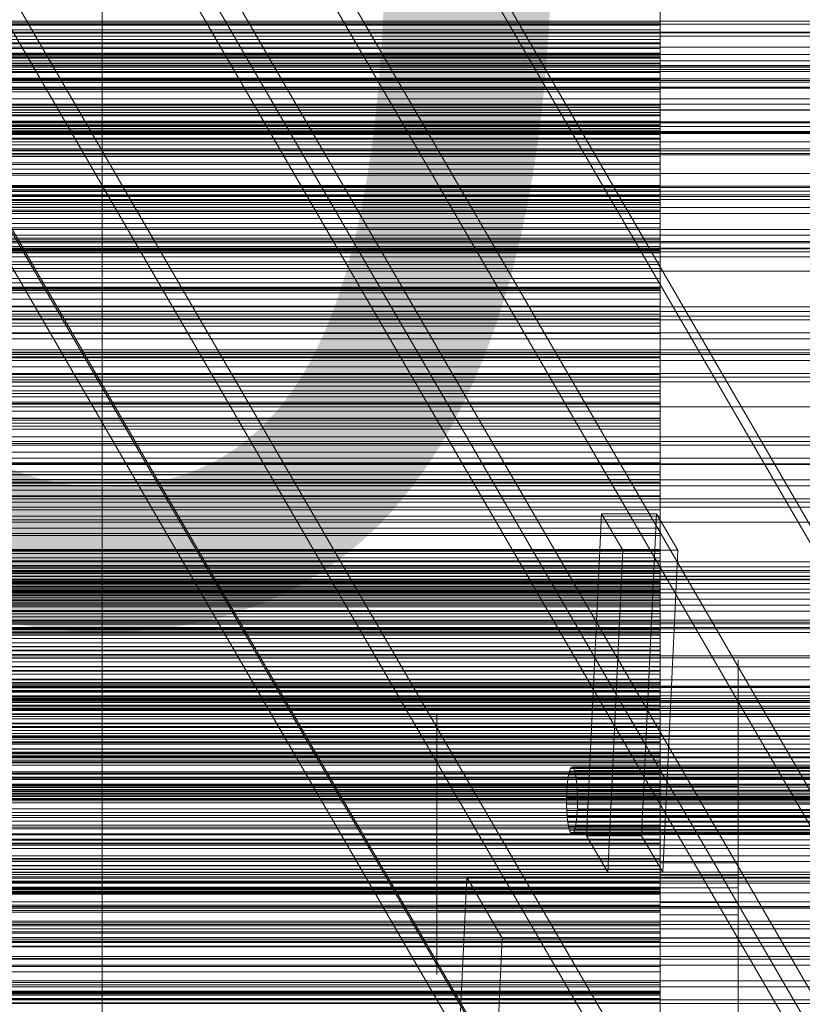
# Model space of a CAD drawing. Header units: millimetres. Extents: x -2233 to 61924, y -68080 to 6847.
# Tile 237 of 256: x 635 to 775, y -34170 to -33994. Entities that reach past the tile are written whole.
import ezdxf

# ---------------------------------------------------------------- set-up
doc = ezdxf.new("R2010")
doc.units = ezdxf.units.MM
for name, color, linetype, lineweight in [('COTAS_O', 1, 'Continuous', 0), ('COTAS_P', 1, 'Continuous', 0), ('frontal_briquetadora', 7, 'Continuous', 0), ('frontal_C03', 7, 'Continuous', 0), ('frontal_C10', 7, 'Continuous', 0), ('frontal_mezcladora', 7, 'Continuous', 0), ('frontal_secador', 7, 'Continuous', 0)]:
    doc.layers.add(name, color=color, linetype=linetype, lineweight=lineweight)
doc.dimstyles.new('R19_100', dxfattribs={"dimtxt": 250, "dimasz": 150, "dimexe": 150, "dimexo": 80, "dimgap": 100, "dimtad": 1, "dimtih": 1, "dimtoh": 1, "dimdsep": 46, "dimcen": 0.09, "dimadec": 0, "dimazin": 0, "dimtfac": 1, "dimtdec": 4, "dimtofl": 0, "dimtmove": 0, "dimatfit": 3, "dimfxl": 1, "dimtolj": 1, "dimtzin": 0, "dimarcsym": 0})

# ---------------------------------------------------------------- blocks, each defined once
blk = doc.blocks.new('DIM_R27_50')
at = {"layer": 'COTAS_P'}
for p, q in [((1705.78, -34504.95), (1551.9, -34475.9)), ((-194.22, -34704.95), (1705.78, -34504.95)), ((1705.78, -34504.95), (1561.32, -34565.4)), ((1800, -35400), (1705.78, -34504.95)), ((-194.22, -34704.95), (-49.75, -34644.49)), ((-100, -35600), (-194.22, -34704.95)), ((-194.22, -34704.95), (-40.33, -34734))]:
    blk.add_line(p, q, dxfattribs=at)
blk.add_text('1910.5 P', height=250, rotation=6.009, dxfattribs=at).set_placement((745.32, -34505.49))
blk = doc.blocks.new('DIM_R27_52')
at = {"layer": 'COTAS_O'}
for p, q in [((-1725, -33700), (-1575, -33655)), ((1725, -33700), (1575, -33655)), ((-1725, -34400), (-1725, -33700)), ((-1725, -33700), (1725, -33700)), ((-1725, -33700), (-1575, -33745)), ((1725, -33700), (1575, -33745)), ((1725, -34400), (1725, -33700))]:
    blk.add_line(p, q, dxfattribs=at)
blk.add_text('3450 O', height=250, dxfattribs=at).set_placement((0, -33600))
blk = doc.blocks.new('DIM_R27_56')
at = {"layer": 'COTAS_O'}
for p, q in [((-650, -34200), (-500, -34155)), ((650, -34200), (500, -34155)), ((-650, -34900), (-650, -34200)), ((-650, -34200), (650, -34200)), ((-650, -34200), (-500, -34245)), ((650, -34200), (500, -34245)), ((650, -34900), (650, -34200))]:
    blk.add_line(p, q, dxfattribs=at)
blk.add_text('1300 O', height=250, dxfattribs=at).set_placement((0, -34100))

msp = doc.modelspace()

# ---------------------------------------------------------------- linework, layer by layer
at = {"layer": 'frontal_briquetadora'}
for p, q in [((750, -33984.994), (750, -33998.069)), ((750, -33986.158), (750, -33998.944)), ((750, -34000.485), (750, -33988.018)), ((750, -33994.773), (750, -33990.745)), ((750, -33995.596), (750, -33991.279)), ((750, -33996.176), (750, -33991.56)), ((750, -33996.047), (750, -33991.98)), ((750, -33993.227), (750, -33997.334)), ((750, -33994.348), (550, -33994.348)), ((550, -33994.773), (750, -33994.773)), ((750, -34001.655), (750, -33994.348)), ((750, -33994.348), (750, -33996.05)), ((750, -33998.927), (750, -33994.773)), ((750, -33995.596), (550, -33995.596)), ((550, -33996.047), (750, -33996.047)), ((750, -33996.176), (550, -33996.176)), ((750, -33999.746), (750, -33995.596)), ((750, -34000.24), (750, -33996.047)), ((750, -33996.05), (750, -33997.884)), ((750, -34000.666), (750, -33996.176)), ((550, -33997.334), (750, -33997.334)), ((750, -33997.884), (550, -33997.884)), ((550, -33998.069), (750, -33998.069)), ((750, -33997.334), (750, -34001.566)), ((750, -33997.884), (750, -33999.857)), ((750, -33998.069), (750, -34011.98)), ((550, -33998.927), (750, -33998.927)), ((550, -33998.944), (750, -33998.944)), ((750, -33999.746), (550, -33999.746)), ((750, -33999.857), (550, -33999.857)), ((550, -34000.24), (750, -34000.24)), ((750, -34003.206), (750, -33998.927)), ((750, -33998.944), (750, -34012.696)), ((750, -34006.71), (750, -33999.746)), ((750, -33999.857), (750, -34001.977)), ((750, -34004.558), (750, -34000.24)), ((550, -34000.485), (750, -34000.485)), ((750, -34000.666), (550, -34000.666)), ((550, -34001.566), (750, -34001.566)), ((750, -34001.655), (550, -34001.655)), ((750, -34001.977), (550, -34001.977)), ((750, -34014.043), (750, -34000.485)), ((750, -34005.018), (750, -34000.666)), ((750, -34001.566), (750, -34005.921)), ((750, -34006.289), (750, -34001.655)), ((750, -34001.977), (750, -34004.255)), ((550, -34003.206), (750, -34003.206)), ((750, -34012.818), (750, -34003.206)), ((750, -34004.255), (550, -34004.255)), ((550, -34004.558), (750, -34004.558)), ((750, -34005.018), (550, -34005.018)), ((750, -34004.255), (750, -34006.71)), ((750, -34008.997), (750, -34004.558)), ((750, -34009.217), (750, -34005.018)), ((550, -34005.921), (750, -34005.921)), ((750, -34006.289), (550, -34006.289)), ((750, -34006.71), (550, -34006.71)), ((750, -34005.921), (750, -34010.398)), ((750, -34010.798), (750, -34006.289)), ((550, -34008.997), (750, -34008.997)), ((750, -34013.557), (750, -34008.997)), ((750, -34009.217), (550, -34009.217)), ((750, -34009.52), (550, -34009.52)), ((550, -34010.398), (750, -34010.398)), ((750, -34010.798), (550, -34010.798)), ((750, -34013.242), (750, -34009.217)), ((750, -34017.143), (750, -34009.52)), ((750, -34009.52), (750, -34010.983)), ((750, -34010.398), (750, -34014.994)), ((750, -34015.174), (750, -34010.798)), ((750, -34010.983), (550, -34010.983)), ((550, -34011.98), (750, -34011.98)), ((750, -34012.584), (550, -34012.584)), ((750, -34010.983), (750, -34012.584)), ((750, -34011.98), (750, -34026.192)), ((750, -34012.584), (750, -34014.329)), ((550, -34012.696), (750, -34012.696)), ((550, -34012.818), (750, -34012.818)), ((750, -34013.242), (550, -34013.242)), ((550, -34013.557), (750, -34013.557)), ((550, -34014.043), (750, -34014.043)), ((750, -34014.329), (550, -34014.329)), ((750, -34012.696), (750, -34026.884)), ((750, -34024.287), (750, -34012.818)), ((750, -34020.54), (750, -34013.242)), ((750, -34023.671), (750, -34013.557)), ((750, -34028.173), (750, -34014.043)), ((750, -34014.329), (750, -34016.227)), ((550, -34014.994), (750, -34014.994)), ((750, -34015.174), (550, -34015.174)), ((750, -34014.994), (750, -34019.708)), ((750, -34019.406), (750, -34015.174)), ((750, -34016.227), (550, -34016.227)), ((750, -34017.143), (550, -34017.143)), ((750, -34016.227), (750, -34018.291)), ((750, -34021.665), (750, -34017.143)), ((750, -34018.291), (550, -34018.291)), ((750, -34019.406), (550, -34019.406)), ((550, -34019.708), (750, -34019.708)), ((750, -34018.291), (750, -34020.54)), ((750, -34023.479), (750, -34019.406)), ((750, -34019.708), (750, -34024.537)), ((750, -34020.54), (550, -34020.54)), ((750, -34021.665), (550, -34021.665)), ((750, -34026.056), (750, -34021.665)), ((750, -34023.479), (550, -34023.479)), ((550, -34023.671), (750, -34023.671)), ((550, -34024.287), (750, -34024.287)), ((550, -34024.537), (750, -34024.537)), ((750, -34027.368), (750, -34023.479)), ((750, -34035.538), (750, -34023.671)), ((750, -34037.173), (750, -34024.287)), ((750, -34024.537), (750, -34035.129)), ((750, -34025.331), (550, -34025.331)), ((750, -34026.056), (550, -34026.056)), ((550, -34026.192), (750, -34026.192)), ((750, -34026.552), (550, -34026.552)), ((750, -34033.252), (750, -34025.331)), ((750, -34025.331), (750, -34026.552)), ((750, -34030.309), (750, -34026.056)), ((750, -34026.192), (750, -34040.158)), ((750, -34026.552), (750, -34027.915)), ((550, -34026.884), (750, -34026.884)), ((750, -34027.368), (550, -34027.368)), ((750, -34027.915), (550, -34027.915)), ((550, -34028.173), (750, -34028.173)), ((750, -34026.884), (750, -34040.962)), ((750, -34034.982), (750, -34027.368)), ((750, -34027.915), (750, -34029.429)), ((750, -34042.33), (750, -34028.173)), ((750, -34029.429), (550, -34029.429)), ((750, -34030.309), (550, -34030.309)), ((750, -34029.429), (750, -34031.101)), ((750, -34034.411), (750, -34030.309)), ((750, -34031.101), (550, -34031.101)), ((750, -34031.101), (750, -34032.945)), ((750, -34032.945), (550, -34032.945)), ((750, -34033.252), (550, -34033.252)), ((750, -34032.945), (750, -34034.982)), ((750, -34037.651), (750, -34033.252)), ((750, -34034.411), (550, -34034.411)), ((750, -34034.982), (550, -34034.982)), ((550, -34035.129), (750, -34035.129)), ((550, -34035.538), (750, -34035.538)), ((750, -34038.346), (750, -34034.411)), ((750, -34035.129), (750, -34047.366)), ((750, -34048.703), (750, -34035.538)), ((550, -34037.173), (750, -34037.173)), ((750, -34050.982), (750, -34037.173)), ((750, -34037.651), (550, -34037.651)), ((750, -34038.346), (550, -34038.346)), ((750, -34041.914), (750, -34037.651)), ((750, -34042.091), (750, -34038.346)), ((550, -34040.158), (750, -34040.158)), ((750, -34040.158), (750, -34053.343)), ((550, -34040.962), (750, -34040.962)), ((750, -34041.744), (550, -34041.744)), ((750, -34041.914), (550, -34041.914)), ((750, -34042.091), (550, -34042.091)), ((550, -34042.33), (750, -34042.33)), ((750, -34040.962), (750, -34054.391)), ((750, -34049.943), (750, -34041.744)), ((750, -34041.744), (750, -34042.719)), ((750, -34046.033), (750, -34041.914)), ((750, -34050.002), (750, -34042.091)), ((750, -34055.971), (750, -34042.33)), ((750, -34042.719), (550, -34042.719)), ((750, -34043.842), (550, -34043.842)), ((750, -34042.719), (750, -34043.842)), ((750, -34043.842), (750, -34045.12)), ((750, -34045.12), (550, -34045.12)), ((750, -34046.033), (550, -34046.033)), ((750, -34045.12), (750, -34046.562)), ((750, -34049.995), (750, -34046.033)), ((750, -34046.562), (550, -34046.562)), ((550, -34047.366), (750, -34047.366)), ((750, -34046.562), (750, -34048.182)), ((750, -34047.366), (750, -34060.778)), ((750, -34048.182), (550, -34048.182)), ((550, -34048.703), (750, -34048.703)), ((750, -34048.182), (750, -34050.002)), ((750, -34062.66), (750, -34048.703)), ((750, -34049.943), (550, -34049.943)), ((750, -34049.995), (550, -34049.995)), ((750, -34050.002), (550, -34050.002)), ((550, -34050.982), (750, -34050.982)), ((750, -34054.209), (750, -34049.943)), ((750, -34053.784), (750, -34049.995)), ((750, -34065.181), (750, -34050.982)), ((550, -34053.343), (750, -34053.343)), ((750, -34053.784), (550, -34053.784)), ((750, -34054.209), (550, -34054.209)), ((550, -34054.391), (750, -34054.391)), ((750, -34053.343), (750, -34065.238)), ((750, -34057.376), (750, -34053.784)), ((750, -34058.334), (750, -34054.209)), ((750, -34054.391), (750, -34066.654)), ((550, -34055.971), (750, -34055.971)), ((750, -34068.572), (750, -34055.971)), ((750, -34057.376), (550, -34057.376)), ((750, -34058.334), (550, -34058.334)), ((750, -34065.565), (750, -34057.376)), ((750, -34062.309), (750, -34058.334)), ((750, -34058.719), (550, -34058.719)), ((750, -34059.446), (550, -34059.446)), ((750, -34060.326), (550, -34060.326)), ((750, -34067.177), (750, -34058.719)), ((750, -34058.719), (750, -34059.446)), ((750, -34059.446), (750, -34060.326)), ((750, -34060.326), (750, -34061.366)), ((550, -34060.778), (750, -34060.778)), ((750, -34061.366), (550, -34061.366)), ((750, -34060.778), (750, -34074.849)), ((750, -34061.366), (750, -34062.574)), ((750, -34062.309), (550, -34062.309)), ((750, -34062.574), (550, -34062.574)), ((550, -34062.66), (750, -34062.66)), ((750, -34066.121), (750, -34062.309)), ((750, -34062.574), (750, -34063.966)), ((750, -34076.872), (750, -34062.66)), ((750, -34063.966), (550, -34063.966)), ((550, -34065.181), (750, -34065.181)), ((550, -34065.238), (750, -34065.238)), ((750, -34065.565), (550, -34065.565)), ((750, -34063.966), (750, -34065.565)), ((750, -34079.226), (750, -34065.181)), ((750, -34065.238), (750, -34075.388)), ((750, -34066.121), (550, -34066.121)), ((550, -34066.654), (750, -34066.654)), ((750, -34067.177), (550, -34067.177)), ((750, -34069.755), (750, -34066.121)), ((750, -34066.654), (750, -34077.28)), ((750, -34071.299), (750, -34067.177)), ((550, -34068.572), (750, -34068.572)), ((750, -34079.648), (750, -34068.572)), ((750, -34069.755), (550, -34069.755)), ((750, -34073.184), (750, -34069.755)), ((750, -34071.299), (550, -34071.299)), ((750, -34075.275), (750, -34071.299)), ((750, -34073.184), (550, -34073.184)), ((750, -34081.632), (750, -34073.184)), ((550, -34074.849), (750, -34074.849)), ((750, -34075.275), (550, -34075.275)), ((550, -34075.388), (750, -34075.388)), ((750, -34076.214), (550, -34076.214)), ((750, -34074.849), (750, -34089.04)), ((750, -34079.097), (750, -34075.275)), ((750, -34075.388), (750, -34083.402)), ((750, -34084.911), (750, -34076.214)), ((750, -34076.214), (750, -34076.693)), ((750, -34076.693), (550, -34076.693)), ((550, -34076.872), (750, -34076.872)), ((550, -34077.28), (750, -34077.28)), ((750, -34077.327), (550, -34077.327)), ((750, -34076.693), (750, -34077.327)), ((750, -34090.793), (750, -34076.872)), ((750, -34077.28), (750, -34085.86)), ((750, -34077.327), (750, -34078.126)), ((750, -34078.126), (550, -34078.126)), ((750, -34079.098), (550, -34079.098)), ((550, -34079.226), (750, -34079.226)), ((550, -34079.648), (750, -34079.648)), ((750, -34078.126), (750, -34079.098)), ((750, -34082.751), (750, -34079.097)), ((750, -34079.098), (750, -34080.258)), ((750, -34092.577), (750, -34079.226)), ((750, -34088.773), (750, -34079.648)), ((750, -34080.258), (550, -34080.258)), ((750, -34080.258), (750, -34081.632)), ((750, -34081.632), (550, -34081.632)), ((750, -34082.751), (550, -34082.751)), ((750, -34086.22), (750, -34082.751)), ((550, -34083.402), (750, -34083.402)), ((750, -34084.911), (550, -34084.911)), ((750, -34083.402), (750, -34088.971)), ((750, -34088.88), (750, -34084.911)), ((550, -34085.86), (750, -34085.86)), ((750, -34086.22), (550, -34086.22)), ((750, -34085.86), (750, -34092.064)), ((750, -34089.479), (750, -34086.22)), ((550, -34088.773), (750, -34088.773)), ((750, -34088.88), (550, -34088.88)), ((550, -34088.971), (750, -34088.971)), ((550, -34089.04), (750, -34089.04)), ((750, -34089.479), (550, -34089.479)), ((550, -34090.256), (750, -34090.256)), ((750, -34095.598), (750, -34088.773)), ((750, -34092.698), (750, -34088.88)), ((750, -34088.971), (750, -34090.256)), ((750, -34089.04), (750, -34102.804)), ((750, -34098.165), (750, -34089.479)), ((750, -34090.256), (750, -34091.623)), ((550, -34090.793), (750, -34090.793)), ((550, -34091.623), (750, -34091.623)), ((550, -34092.064), (750, -34092.064)), ((750, -34103.889), (750, -34090.793)), ((750, -34091.623), (750, -34093.074)), ((750, -34092.064), (750, -34093.54)), ((550, -34092.577), (750, -34092.577)), ((750, -34092.698), (550, -34092.698)), ((550, -34093.074), (750, -34093.074)), ((550, -34093.54), (750, -34093.54)), ((750, -34104.721), (750, -34092.577)), ((750, -34096.357), (750, -34092.698)), ((750, -34093.074), (750, -34094.607)), ((750, -34093.54), (750, -34095.098)), ((750, -34094.189), (550, -34094.189)), ((750, -34094.417), (550, -34094.417)), ((550, -34094.607), (750, -34094.607)), ((750, -34094.804), (550, -34094.804)), ((550, -34095.098), (750, -34095.098)), ((750, -34095.36), (550, -34095.36)), ((550, -34095.598), (750, -34095.598)), ((750, -34103.103), (750, -34094.189)), ((750, -34094.189), (750, -34094.417)), ((750, -34094.417), (750, -34094.804)), ((750, -34094.607), (750, -34096.221)), ((750, -34094.804), (750, -34095.36)), ((750, -34095.098), (750, -34096.737)), ((750, -34095.36), (750, -34096.093)), ((750, -34097.262), (750, -34095.598)), ((750, -34096.093), (550, -34096.093)), ((550, -34096.221), (750, -34096.221)), ((750, -34096.357), (550, -34096.357)), ((550, -34096.737), (750, -34096.737)), ((750, -34097.02), (550, -34097.02)), ((550, -34097.262), (750, -34097.262)), ((750, -34096.093), (750, -34097.02)), ((750, -34096.221), (750, -34097.916)), ((750, -34099.843), (750, -34096.357)), ((750, -34096.737), (750, -34098.457)), ((750, -34097.02), (750, -34098.165)), ((750, -34099.007), (750, -34097.262)), ((550, -34097.916), (750, -34097.916)), ((750, -34098.165), (550, -34098.165)), ((550, -34098.457), (750, -34098.457)), ((550, -34099.007), (750, -34099.007)), ((750, -34097.916), (750, -34099.69)), ((750, -34098.457), (750, -34100.257)), ((750, -34100.831), (750, -34099.007)), ((550, -34099.69), (750, -34099.69)), ((750, -34099.843), (550, -34099.843)), ((550, -34100.257), (750, -34100.257)), ((550, -34100.831), (750, -34100.831)), ((750, -34099.69), (750, -34101.544)), ((750, -34103.14), (750, -34099.843)), ((750, -34100.257), (750, -34102.135)), ((750, -34102.733), (750, -34100.831)), ((550, -34101.544), (750, -34101.544)), ((550, -34102.135), (750, -34102.135)), ((750, -34101.544), (750, -34103.477)), ((750, -34102.135), (750, -34104.091)), ((550, -34102.733), (750, -34102.733)), ((550, -34102.804), (750, -34102.804)), ((750, -34103.103), (550, -34103.103)), ((750, -34103.14), (550, -34103.14)), ((550, -34103.477), (750, -34103.477)), ((550, -34103.889), (750, -34103.889)), ((550, -34104.091), (750, -34104.091)), ((750, -34104.714), (750, -34102.733)), ((750, -34102.804), (750, -34115.613)), ((750, -34106.909), (750, -34103.103)), ((750, -34106.22), (750, -34103.14)), ((750, -34103.477), (750, -34105.486)), ((750, -34115.656), (750, -34103.889)), ((750, -34104.091), (750, -34106.125)), ((550, -34104.714), (750, -34104.714)), ((550, -34104.721), (750, -34104.721)), ((550, -34105.486), (750, -34105.486)), ((550, -34106.125), (750, -34106.125)), ((750, -34106.22), (550, -34106.22)), ((750, -34106.771), (750, -34104.714)), ((750, -34115.191), (750, -34104.721)), ((750, -34105.486), (750, -34107.573)), ((750, -34106.125), (750, -34108.235)), ((750, -34115.124), (750, -34106.22)), ((550, -34106.771), (750, -34106.771)), ((750, -34106.909), (550, -34106.909)), ((550, -34107.573), (750, -34107.573)), ((750, -34108.904), (750, -34106.771)), ((750, -34110.56), (750, -34106.909)), ((750, -34107.573), (750, -34109.735)), ((550, -34108.235), (750, -34108.235)), ((550, -34108.904), (750, -34108.904)), ((550, -34109.735), (750, -34109.735)), ((750, -34108.235), (750, -34110.42)), ((750, -34112.322), (750, -34108.512)), ((750, -34108.512), (750, -34108.992)), ((750, -34112.8), (750, -34108.552)), ((750, -34111.113), (750, -34108.904)), ((750, -34108.992), (750, -34113.668)), ((750, -34109.735), (750, -34111.971)), ((764, -34112.322), (764, -34108.512)), ((764, -34108.512), (764, -34108.992)), ((764, -34112.8), (764, -34108.552)), ((764, -34108.992), (764, -34113.668)), ((550, -34110.42), (750, -34110.42)), ((750, -34110.56), (550, -34110.56)), ((550, -34111.113), (750, -34111.113)), ((750, -34110.42), (750, -34112.679)), ((750, -34114.047), (750, -34110.56)), ((750, -34113.395), (750, -34111.113)), ((550, -34111.971), (750, -34111.971)), ((750, -34112.576), (550, -34112.576)), ((750, -34112.599), (550, -34112.599)), ((550, -34112.679), (750, -34112.679)), ((750, -34112.716), (550, -34112.716)), ((750, -34113.027), (550, -34113.027)), ((750, -34111.971), (750, -34114.281)), ((750, -34119.668), (750, -34112.322)), ((750, -34112.599), (750, -34112.576)), ((750, -34112.576), (750, -34112.716)), ((750, -34121.71), (750, -34112.599)), ((750, -34112.679), (750, -34115.012)), ((750, -34112.716), (750, -34113.027)), ((750, -34120.455), (750, -34112.8)), ((750, -34113.027), (750, -34113.519)), ((764, -34119.668), (764, -34112.322)), ((764, -34120.455), (764, -34112.8)), ((550, -34113.395), (750, -34113.395)), ((750, -34113.519), (550, -34113.519)), ((750, -34114.047), (550, -34114.047)), ((750, -34114.21), (550, -34114.21)), ((550, -34114.281), (750, -34114.281)), ((550, -34115.012), (750, -34115.012)), ((750, -34115.75), (750, -34113.395)), ((750, -34113.519), (750, -34114.21)), ((750, -34113.668), (750, -34121.613)), ((750, -34117.358), (750, -34114.047)), ((750, -34114.21), (750, -34115.124)), ((750, -34114.281), (750, -34116.664)), ((750, -34115.012), (750, -34117.417)), ((764, -34113.668), (764, -34121.613)), ((750, -34115.124), (550, -34115.124)), ((550, -34115.191), (750, -34115.191)), ((550, -34115.613), (750, -34115.613)), ((550, -34115.656), (750, -34115.656)), ((550, -34115.75), (750, -34115.75)), ((550, -34116.664), (750, -34116.664)), ((750, -34123.584), (750, -34115.191)), ((750, -34115.613), (750, -34126.974)), ((750, -34125.641), (750, -34115.656)), ((750, -34118.177), (750, -34115.75)), ((750, -34116.664), (750, -34119.118)), ((750, -34117.358), (550, -34117.358)), ((550, -34117.417), (750, -34117.417)), ((550, -34118.177), (750, -34118.177)), ((710, -34120.618), (710, -34118.301)), ((710, -34120.437), (710, -34118.359)), ((710, -34118.359), (710, -34118.621)), ((750, -34120.474), (750, -34117.358)), ((750, -34117.417), (750, -34119.893)), ((750, -34120.227), (750, -34117.813)), ((750, -34120.031), (750, -34117.866)), ((750, -34117.866), (750, -34118.139)), ((750, -34118.139), (750, -34120.796)), ((750, -34120.675), (750, -34118.177)), ((750, -34120.618), (750, -34118.301)), ((750, -34120.437), (750, -34118.359)), ((750, -34118.359), (750, -34118.621)), ((550, -34119.118), (750, -34119.118)), ((550, -34119.893), (750, -34119.893)), ((710, -34118.621), (710, -34121.171)), ((750, -34118.621), (750, -34121.171)), ((750, -34119.118), (750, -34126.503)), ((750, -34129.095), (750, -34119.668)), ((750, -34119.893), (750, -34122.44)), ((750, -34124.205), (750, -34120.031)), ((750, -34124.576), (750, -34120.227)), ((764, -34129.095), (764, -34119.668)), ((750, -34120.474), (550, -34120.474)), ((550, -34120.675), (750, -34120.675)), ((750, -34121.71), (550, -34121.71)), ((710, -34124.444), (710, -34120.437)), ((710, -34124.793), (710, -34120.618)), ((710, -34121.171), (710, -34125.505)), ((750, -34124.444), (750, -34120.437)), ((750, -34130), (750, -34120.455)), ((750, -34123.368), (750, -34120.474)), ((750, -34124.793), (750, -34120.618)), ((750, -34123.243), (750, -34120.675)), ((750, -34120.796), (750, -34125.31)), ((750, -34121.171), (750, -34125.505)), ((750, -34121.613), (750, -34131.254)), ((750, -34125.343), (750, -34121.71)), ((764, -34130), (764, -34120.455)), ((764, -34121.613), (764, -34131.254)), ((550, -34122.44), (750, -34122.44)), ((550, -34123.243), (750, -34123.243)), ((750, -34123.368), (550, -34123.368)), ((550, -34123.584), (750, -34123.584)), ((750, -34122.44), (750, -34125.055)), ((750, -34125.879), (750, -34123.243)), ((750, -34132.468), (750, -34123.368)), ((750, -34129.579), (750, -34123.584)), ((550, -34125.055), (750, -34125.055)), ((750, -34125.343), (550, -34125.343)), ((550, -34125.641), (750, -34125.641)), ((710, -34129.586), (710, -34124.444)), ((710, -34130), (710, -34124.793)), ((710, -34125.505), (710, -34130.763)), ((750, -34129.561), (750, -34124.205)), ((750, -34128.168), (750, -34124.357)), ((750, -34124.357), (750, -34124.838)), ((750, -34129.586), (750, -34124.444)), ((750, -34130), (750, -34124.576)), ((750, -34130), (750, -34124.793)), ((750, -34124.838), (750, -34129.514)), ((750, -34125.055), (750, -34133.026)), ((750, -34125.31), (750, -34130.788)), ((750, -34128.818), (750, -34125.343)), ((750, -34125.505), (750, -34130.763)), ((750, -34133.462), (750, -34125.641)), ((764, -34128.168), (764, -34124.357)), ((764, -34124.357), (764, -34124.838)), ((764, -34124.838), (764, -34129.514)), ((550, -34125.879), (750, -34125.879)), ((550, -34126.503), (750, -34126.503)), ((550, -34126.974), (750, -34126.974)), ((750, -34128.583), (750, -34125.879)), ((750, -34126.503), (750, -34131.376)), ((750, -34126.974), (750, -34136.452)), ((550, -34128.583), (750, -34128.583)), ((750, -34128.818), (550, -34128.818)), ((750, -34132.226), (750, -34127.978)), ((750, -34135.514), (750, -34128.168)), ((750, -34131.352), (750, -34128.583)), ((750, -34132.125), (750, -34128.818)), ((764, -34129.095), (750, -34129.095)), ((750, -34138.736), (750, -34129.095)), ((764, -34132.226), (764, -34127.978)), ((764, -34135.514), (764, -34128.168)), ((764, -34138.736), (764, -34129.095)), ((520, -34129.561), (750, -34129.561)), ((520, -34130), (750, -34130)), ((520, -34130.788), (750, -34130.788)), ((550, -34129.579), (750, -34129.579)), ((750, -34129.586), (710, -34129.586)), ((710, -34134.844), (710, -34129.586)), ((750, -34130), (710, -34130)), ((710, -34130), (710, -34135.207)), ((750, -34130.763), (710, -34130.763)), ((710, -34130.763), (710, -34135.905)), ((750, -34129.514), (750, -34137.459)), ((750, -34135.039), (750, -34129.561)), ((750, -34132.944), (750, -34129.579)), ((750, -34134.844), (750, -34129.586)), ((750, -34130), (750, -34135.424)), ((764, -34130), (750, -34130)), ((750, -34130), (750, -34135.207)), ((750, -34130), (750, -34139.545)), ((750, -34130.763), (750, -34135.905)), ((750, -34130.788), (750, -34136.144)), ((764, -34129.514), (764, -34137.459)), ((764, -34130), (764, -34139.545)), ((750, -34131.018), (550, -34131.018)), ((750, -34131.084), (550, -34131.084)), ((750, -34131.126), (550, -34131.126)), ((750, -34131.335), (550, -34131.335)), ((550, -34131.352), (750, -34131.352)), ((550, -34131.376), (750, -34131.376)), ((750, -34131.4), (550, -34131.4)), ((750, -34131.787), (550, -34131.787)), ((750, -34132.125), (550, -34132.125)), ((750, -34132.468), (550, -34132.468)), ((750, -34131.126), (750, -34131.018)), ((750, -34131.018), (750, -34131.084)), ((750, -34131.084), (750, -34131.335)), ((750, -34131.4), (750, -34131.126)), ((764, -34131.254), (750, -34131.254)), ((750, -34131.254), (750, -34140.681)), ((750, -34131.335), (750, -34131.787)), ((750, -34139.891), (750, -34131.352)), ((750, -34131.376), (750, -34133.551)), ((750, -34140.685), (750, -34131.4)), ((750, -34135.282), (750, -34131.472)), ((750, -34131.472), (750, -34131.953)), ((750, -34131.787), (750, -34132.468)), ((750, -34131.953), (750, -34136.628)), ((750, -34135.252), (750, -34132.125)), ((750, -34139.881), (750, -34132.226)), ((764, -34131.254), (764, -34140.681)), ((764, -34135.282), (764, -34131.472)), ((764, -34131.472), (764, -34131.953)), ((764, -34131.953), (764, -34136.628)), ((764, -34139.881), (764, -34132.226)), ((550, -34132.944), (750, -34132.944)), ((550, -34133.026), (750, -34133.026)), ((550, -34133.462), (750, -34133.462)), ((550, -34133.551), (750, -34133.551)), ((710, -34136.282), (710, -34134.204)), ((710, -34134.204), (710, -34134.466)), ((710, -34134.466), (710, -34137.017)), ((750, -34133.551), (750, -34132.944)), ((750, -34133.026), (750, -34138.548)), ((750, -34138.817), (750, -34133.462)), ((750, -34135.877), (750, -34133.712)), ((750, -34133.712), (750, -34133.985)), ((750, -34133.985), (750, -34136.641)), ((750, -34136.282), (750, -34134.204)), ((750, -34134.204), (750, -34134.466)), ((750, -34134.466), (750, -34137.017)), ((750, -34135.252), (550, -34135.252)), ((710, -34139.178), (710, -34134.844)), ((710, -34135.207), (710, -34139.382)), ((710, -34135.905), (710, -34139.912)), ((750, -34139.178), (750, -34134.844)), ((750, -34139.553), (750, -34135.039)), ((750, -34135.207), (750, -34139.382)), ((750, -34138.18), (750, -34135.252)), ((750, -34142.628), (750, -34135.282)), ((750, -34135.424), (750, -34139.773)), ((750, -34144.941), (750, -34135.514)), ((750, -34140.051), (750, -34135.877)), ((750, -34135.905), (750, -34139.912)), ((750, -34136.144), (750, -34140.318)), ((764, -34142.628), (764, -34135.282)), ((764, -34144.941), (764, -34135.514)), ((550, -34136.452), (750, -34136.452)), ((710, -34140.289), (710, -34136.282)), ((710, -34137.017), (710, -34141.35)), ((710, -34140.044), (710, -34137.727)), ((750, -34140.289), (750, -34136.282)), ((750, -34136.452), (750, -34143.68)), ((750, -34136.628), (750, -34144.574)), ((750, -34136.641), (750, -34141.156)), ((750, -34137.017), (750, -34141.35)), ((750, -34139.653), (750, -34137.24)), ((750, -34137.459), (750, -34147.1)), ((750, -34140.044), (750, -34137.727)), ((764, -34136.628), (764, -34144.574)), ((764, -34137.459), (764, -34147.1)), ((750, -34138.18), (550, -34138.18)), ((550, -34138.548), (750, -34138.548)), ((550, -34138.817), (750, -34138.817)), ((710, -34141.729), (710, -34139.178)), ((710, -34139.382), (710, -34141.699)), ((750, -34140.882), (750, -34138.18)), ((750, -34138.548), (750, -34141.41)), ((750, -34146.681), (750, -34138.736)), ((750, -34141.501), (750, -34138.817)), ((750, -34141.729), (750, -34139.178)), ((750, -34139.382), (750, -34141.699)), ((750, -34139.545), (750, -34147.2)), ((750, -34142.21), (750, -34139.553)), ((750, -34144.003), (750, -34139.653)), ((764, -34146.681), (764, -34138.736)), ((764, -34139.545), (764, -34147.2)), ((550, -34139.891), (750, -34139.891)), ((750, -34140.685), (550, -34140.685)), ((750, -34140.882), (550, -34140.882)), ((550, -34141.41), (750, -34141.41)), ((550, -34141.501), (750, -34141.501)), ((710, -34139.912), (710, -34141.991)), ((710, -34144.22), (710, -34140.044)), ((710, -34145.431), (710, -34140.289)), ((710, -34143.397), (710, -34141.319)), ((710, -34141.319), (710, -34141.581)), ((710, -34141.35), (710, -34146.609)), ((750, -34139.773), (750, -34142.187)), ((750, -34149.426), (750, -34139.881)), ((750, -34146.05), (750, -34139.891)), ((750, -34139.912), (750, -34141.991)), ((750, -34144.22), (750, -34140.044)), ((750, -34145.407), (750, -34140.051)), ((750, -34145.431), (750, -34140.289)), ((750, -34140.318), (750, -34142.483)), ((750, -34140.681), (750, -34148.027)), ((750, -34144.137), (750, -34140.685)), ((750, -34142.991), (750, -34140.827)), ((750, -34140.827), (750, -34141.1)), ((750, -34150.155), (750, -34140.882)), ((750, -34141.1), (750, -34143.756)), ((750, -34141.156), (750, -34146.634)), ((750, -34143.397), (750, -34141.319)), ((750, -34141.319), (750, -34141.581)), ((750, -34141.35), (750, -34146.609)), ((750, -34141.41), (750, -34141.501)), ((764, -34149.426), (764, -34139.881)), ((764, -34140.681), (764, -34148.027)), ((710, -34141.581), (710, -34144.131)), ((710, -34141.991), (710, -34141.729)), ((750, -34141.581), (750, -34144.131)), ((750, -34141.991), (750, -34141.729)), ((750, -34142.483), (750, -34142.21)), ((750, -34152.055), (750, -34142.628)), ((750, -34147.165), (750, -34142.991)), ((764, -34152.055), (764, -34142.628)), ((550, -34143.68), (750, -34143.68)), ((750, -34144.137), (550, -34144.137)), ((550, -34144.381), (750, -34144.381)), ((710, -34147.404), (710, -34143.397)), ((710, -34144.131), (710, -34148.465)), ((710, -34149.426), (710, -34144.22)), ((750, -34147.404), (750, -34143.397)), ((750, -34143.68), (750, -34148.383)), ((750, -34143.756), (750, -34148.271)), ((750, -34149.426), (750, -34144.003)), ((750, -34144.131), (750, -34148.465)), ((750, -34147.428), (750, -34144.137)), ((750, -34149.426), (750, -34144.22)), ((750, -34144.381), (750, -34146.095)), ((750, -34145.452), (750, -34144.381)), ((750, -34144.574), (750, -34154.214)), ((764, -34144.941), (750, -34144.941)), ((750, -34154.582), (750, -34144.941)), ((764, -34144.574), (764, -34154.214)), ((764, -34154.582), (764, -34144.941)), ((520, -34145.407), (750, -34145.407)), ((520, -34146.634), (750, -34146.634)), ((550, -34145.452), (750, -34145.452)), ((550, -34146.05), (750, -34146.05)), ((550, -34146.095), (750, -34146.095)), ((750, -34145.431), (710, -34145.431)), ((710, -34150.69), (710, -34145.431)), ((750, -34146.609), (710, -34146.609)), ((710, -34146.609), (710, -34151.751)), ((750, -34150.885), (750, -34145.407)), ((750, -34150.69), (750, -34145.431)), ((750, -34149.267), (750, -34145.452)), ((750, -34149.591), (750, -34146.05)), ((750, -34146.095), (750, -34150.529)), ((750, -34146.609), (750, -34151.751)), ((750, -34146.634), (750, -34151.99)), ((750, -34151.357), (750, -34146.681)), ((764, -34151.357), (764, -34146.681)), ((750, -34147.428), (550, -34147.428)), ((550, -34148.383), (750, -34148.383)), ((710, -34152.546), (710, -34147.404)), ((710, -34148.465), (710, -34153.724)), ((764, -34147.1), (750, -34147.1)), ((750, -34147.1), (750, -34156.527)), ((750, -34152.522), (750, -34147.165)), ((750, -34147.2), (750, -34151.448)), ((750, -34152.546), (750, -34147.404)), ((750, -34150.547), (750, -34147.428)), ((750, -34148.027), (750, -34151.837)), ((750, -34148.271), (750, -34153.748)), ((750, -34148.383), (750, -34150.379)), ((750, -34148.465), (750, -34153.724)), ((764, -34147.1), (764, -34156.527)), ((764, -34147.2), (764, -34151.448)), ((764, -34148.027), (764, -34151.837)), ((520, -34149.426), (750, -34149.426)), ((550, -34149.267), (750, -34149.267)), ((750, -34149.488), (550, -34149.488)), ((750, -34149.496), (550, -34149.496)), ((550, -34149.591), (750, -34149.591)), ((750, -34149.667), (550, -34149.667)), ((750, -34149.71), (550, -34149.71)), ((750, -34150.023), (550, -34150.023)), ((750, -34150.155), (550, -34150.155)), ((750, -34149.426), (710, -34149.426)), ((710, -34149.426), (710, -34154.633)), ((750, -34155.68), (750, -34149.267)), ((750, -34149.426), (750, -34154.85)), ((764, -34149.426), (750, -34149.426)), ((750, -34149.426), (750, -34154.633)), ((750, -34149.426), (750, -34158.972)), ((750, -34149.667), (750, -34149.488)), ((750, -34149.496), (750, -34149.71)), ((750, -34150.379), (750, -34149.591)), ((750, -34150.023), (750, -34149.667)), ((750, -34149.71), (750, -34150.155)), ((750, -34150.548), (750, -34150.023)), ((764, -34149.426), (764, -34158.972)), ((550, -34150.379), (750, -34150.379)), ((550, -34150.529), (750, -34150.529)), ((750, -34150.548), (550, -34150.548)), ((710, -34155.024), (710, -34150.69)), ((710, -34151.751), (710, -34155.758)), ((750, -34150.529), (750, -34157.512)), ((750, -34153.483), (750, -34150.547)), ((750, -34159.984), (750, -34150.548)), ((750, -34155.024), (750, -34150.69)), ((750, -34155.399), (750, -34150.885)), ((750, -34151.837), (750, -34151.357)), ((750, -34151.751), (750, -34155.758)), ((750, -34151.99), (750, -34156.164)), ((764, -34152.055), (750, -34152.055)), ((750, -34161.696), (750, -34152.055)), ((764, -34151.837), (764, -34151.357)), ((764, -34161.696), (764, -34152.055)), ((520, -34152.522), (750, -34152.522)), ((520, -34153.748), (750, -34153.748)), ((750, -34153.483), (550, -34153.483)), ((750, -34152.546), (710, -34152.546)), ((710, -34157.805), (710, -34152.546)), ((750, -34153.724), (710, -34153.724)), ((710, -34153.724), (710, -34158.866)), ((750, -34157.999), (750, -34152.522)), ((750, -34157.805), (750, -34152.546)), ((750, -34156.216), (750, -34153.483)), ((750, -34153.724), (750, -34158.866)), ((750, -34153.748), (750, -34159.105)), ((710, -34154.633), (710, -34158.808)), ((710, -34157.574), (710, -34155.024)), ((764, -34154.214), (750, -34154.214)), ((750, -34154.214), (750, -34163.642)), ((750, -34162.527), (750, -34154.582)), ((750, -34154.633), (750, -34158.808)), ((750, -34154.85), (750, -34159.199)), ((750, -34157.574), (750, -34155.024)), ((750, -34158.056), (750, -34155.399)), ((764, -34154.214), (764, -34163.642)), ((764, -34162.527), (764, -34154.582)), ((550, -34155.68), (750, -34155.68)), ((750, -34156.216), (550, -34156.216)), ((550, -34157.269), (750, -34157.269)), ((710, -34155.758), (710, -34157.836)), ((750, -34164.444), (750, -34155.68)), ((750, -34155.758), (750, -34157.836)), ((750, -34156.164), (750, -34158.329)), ((750, -34158.718), (750, -34156.216)), ((750, -34156.527), (750, -34163.873)), ((750, -34157.269), (750, -34159.034)), ((750, -34158.289), (750, -34157.269)), ((764, -34156.527), (764, -34163.873)), ((550, -34157.512), (750, -34157.512)), ((550, -34158.289), (750, -34158.289)), ((750, -34158.718), (550, -34158.718)), ((550, -34159.034), (750, -34159.034)), ((710, -34157.836), (710, -34157.574)), ((710, -34162.139), (710, -34157.805)), ((710, -34158.808), (710, -34161.125)), ((710, -34158.866), (710, -34162.873)), ((750, -34157.512), (750, -34166.775)), ((750, -34157.836), (750, -34157.574)), ((750, -34162.139), (750, -34157.805)), ((750, -34162.514), (750, -34157.999)), ((750, -34158.329), (750, -34158.056)), ((750, -34162.055), (750, -34158.289)), ((750, -34168.143), (750, -34158.718)), ((750, -34158.808), (750, -34161.125)), ((750, -34158.866), (750, -34162.873)), ((750, -34158.972), (750, -34166.627)), ((750, -34159.034), (750, -34163.517)), ((750, -34159.105), (750, -34163.279)), ((764, -34158.972), (764, -34166.627)), ((750, -34159.984), (550, -34159.984)), ((750, -34159.199), (750, -34161.613)), ((750, -34163.247), (750, -34159.984)), ((550, -34162.055), (750, -34162.055)), ((710, -34164.689), (710, -34162.139)), ((750, -34169.642), (750, -34161.696)), ((750, -34168.422), (750, -34162.055)), ((750, -34164.689), (750, -34162.139)), ((750, -34165.17), (750, -34162.514)), ((750, -34167.203), (750, -34162.527)), ((764, -34169.642), (764, -34161.696)), ((764, -34167.203), (764, -34162.527)), ((750, -34163.247), (550, -34163.247)), ((550, -34163.517), (750, -34163.517)), ((550, -34164.444), (750, -34164.444)), ((710, -34162.873), (710, -34164.951)), ((750, -34162.873), (750, -34164.951)), ((750, -34166.345), (750, -34163.247)), ((750, -34163.279), (750, -34165.443)), ((750, -34163.517), (750, -34170.544)), ((750, -34163.642), (750, -34170.988)), ((750, -34163.873), (750, -34167.683)), ((750, -34175.223), (750, -34164.444)), ((764, -34163.642), (764, -34170.988)), ((764, -34163.873), (764, -34167.683)), ((710, -34164.951), (710, -34164.689)), ((750, -34164.951), (750, -34164.689)), ((750, -34165.443), (750, -34165.17)), ((750, -34166.345), (550, -34166.345)), ((550, -34166.775), (750, -34166.775)), ((750, -34167.934), (550, -34167.934)), ((750, -34167.96), (550, -34167.96)), ((750, -34169.27), (750, -34166.345)), ((750, -34166.627), (750, -34170.875)), ((750, -34166.775), (750, -34177.964)), ((750, -34167.683), (750, -34167.203)), ((750, -34167.96), (750, -34167.934)), ((750, -34167.934), (750, -34168.143)), ((750, -34168.194), (750, -34167.96)), ((764, -34166.627), (764, -34170.875)), ((764, -34167.683), (764, -34167.203)), ((750, -34168.143), (550, -34168.143)), ((750, -34168.194), (550, -34168.194)), ((550, -34168.422), (750, -34168.422)), ((750, -34168.618), (550, -34168.618)), ((750, -34169.222), (550, -34169.222)), ((750, -34169.27), (550, -34169.27)), ((750, -34168.618), (750, -34168.194)), ((750, -34177.146), (750, -34168.422)), ((750, -34169.222), (750, -34168.618)), ((750, -34169.995), (750, -34169.222)), ((750, -34172.006), (750, -34169.27)), ((750, -34174.317), (750, -34169.642)), ((764, -34174.317), (764, -34169.642)), ((750, -34169.995), (550, -34169.995)), ((750, -34179.561), (750, -34169.995))]:
    msp.add_line(p, q, dxfattribs=at)
at = {"layer": 'frontal_C03'}
for p, q in [((1250, -34001.143), (-1250, -34001.143)), ((1250, -34002.025), (-1250, -34002.025)), ((1250, -34002.678), (-1250, -34002.678)), ((1250, -34004.986), (-1250, -34004.986)), ((-1250, -34006.043), (1250, -34006.043)), ((1250, -34008.895), (-1250, -34008.895)), ((1250, -34009.952), (-1250, -34009.952)), ((1250, -34012.26), (-1250, -34012.26)), ((1250, -34012.913), (-1250, -34012.913)), ((1250, -34013.795), (-1250, -34013.795)), ((1250, -34023.601), (-1250, -34023.601)), ((1250, -34024.482), (-1250, -34024.482)), ((1250, -34025.136), (-1250, -34025.136)), ((1250, -34027.443), (-1250, -34027.443)), ((-1250, -34028.501), (1250, -34028.501)), ((1250, -34031.353), (-1250, -34031.353)), ((1250, -34032.41), (-1250, -34032.41)), ((1250, -34034.717), (-1250, -34034.717)), ((1250, -34035.371), (-1250, -34035.371)), ((1250, -34036.252), (-1250, -34036.252)), ((1250, -34046.059), (-1250, -34046.059)), ((1250, -34046.94), (-1250, -34046.94)), ((1250, -34047.593), (-1250, -34047.593)), ((1250, -34049.901), (-1250, -34049.901)), ((-1250, -34050.958), (1250, -34050.958)), ((1250, -34053.81), (-1250, -34053.81)), ((1250, -34054.868), (-1250, -34054.868)), ((1250, -34057.175), (-1250, -34057.175)), ((1250, -34057.828), (-1250, -34057.828)), ((1250, -34058.71), (-1250, -34058.71)), ((1250, -34068.516), (-1250, -34068.516)), ((1250, -34069.398), (-1250, -34069.398)), ((1250, -34070.051), (-1250, -34070.051)), ((1250, -34072.358), (-1250, -34072.358)), ((-1250, -34073.416), (1250, -34073.416)), ((1250, -34076.268), (-1250, -34076.268)), ((1250, -34077.325), (-1250, -34077.325)), ((1250, -34079.633), (-1250, -34079.633)), ((1250, -34080.286), (-1250, -34080.286)), ((1250, -34081.167), (-1250, -34081.167)), ((1250, -34090.974), (-1250, -34090.974)), ((1250, -34091.855), (-1250, -34091.855)), ((1250, -34092.509), (-1250, -34092.509)), ((-1250, -34092.816), (1250, -34092.816)), ((-1250, -34093.614), (1250, -34093.614)), ((-1250, -34094.198), (1250, -34094.198)), ((1250, -34094.816), (-1250, -34094.816)), ((-1250, -34095.873), (1250, -34095.873)), ((-1250, -34096.536), (1250, -34096.536)), ((-1250, -34097.665), (1250, -34097.665)), ((1250, -34098.726), (-1250, -34098.726)), ((1250, -34099.783), (-1250, -34099.783)), ((-1250, -34101.385), (1250, -34101.385)), ((1250, -34102.09), (-1250, -34102.09)), ((1250, -34102.744), (-1250, -34102.744)), ((-1250, -34102.981), (1250, -34102.981)), ((1250, -34103.625), (-1250, -34103.625)), ((-1250, -34107.828), (1250, -34107.828)), ((-1250, -34109.784), (1250, -34109.784)), ((1250, -34113.431), (-1250, -34113.431)), ((1250, -34114.313), (-1250, -34114.313)), ((1250, -34114.966), (-1250, -34114.966)), ((-1268, -34115.802), (1268, -34115.802)), ((-1268, -34116.026), (1268, -34116.026)), ((-1268, -34116.191), (1268, -34116.191)), ((-1250, -34115.429), (1250, -34115.429)), ((-1268, -34116.848), (1268, -34116.848)), ((-1268, -34117.166), (1268, -34117.166)), ((-1268, -34118.212), (1268, -34118.212)), ((1250, -34117.274), (-1250, -34117.274)), ((1250, -34117.61), (-1250, -34117.61)), ((-1250, -34118.331), (1250, -34118.331)), ((-1268, -34118.661), (1268, -34118.661)), ((-1268, -34120.024), (1268, -34120.024)), ((-1268, -34120.574), (1268, -34120.574)), ((1250, -34121.183), (-1250, -34121.183)), ((-1268, -34122.162), (1268, -34122.162)), ((1268, -34122.775), (-1268, -34122.775)), ((1250, -34122.24), (-1250, -34122.24)), ((-1250, -34123.667), (1250, -34123.667)), ((-1268, -34124.479), (1268, -34124.479)), ((-1268, -34125.114), (1268, -34125.114)), ((1250, -34124.548), (-1250, -34124.548)), ((1250, -34125.201), (-1250, -34125.201)), ((-1268, -34126.817), (1268, -34126.817)), ((-1250, -34125.925), (1250, -34125.925)), ((1250, -34126.083), (-1250, -34126.083)), ((-1268, -34127.431), (1268, -34127.431)), ((-1268, -34129.018), (1268, -34129.018)), ((-1268, -34129.568), (1268, -34129.568)), ((-1268, -34130.932), (1268, -34130.932)), ((-1268, -34131.381), (1268, -34131.381)), ((-1268, -34132.427), (1268, -34132.427)), ((-1250, -34131.983), (1250, -34131.983)), ((-1268, -34132.744), (1268, -34132.744)), ((-1268, -34133.402), (1268, -34133.402)), ((-1268, -34133.566), (1268, -34133.566)), ((-1268, -34133.791), (1268, -34133.791)), ((-1250, -34134.164), (1250, -34134.164)), ((1250, -34135.889), (-1250, -34135.889)), ((1250, -34136.77), (-1250, -34136.77)), ((1250, -34137.424), (-1250, -34137.424)), ((1250, -34139.731), (-1250, -34139.731)), ((-1250, -34139.809), (1250, -34139.809)), ((-1250, -34140.789), (1250, -34140.789)), ((-1250, -34141.764), (1250, -34141.764)), ((1250, -34143.641), (-1250, -34143.641)), ((1250, -34144.698), (-1250, -34144.698)), ((-1250, -34146.611), (1250, -34146.611)), ((1250, -34147.006), (-1250, -34147.006)), ((1250, -34147.659), (-1250, -34147.659)), ((-1250, -34148.208), (1250, -34148.208)), ((1250, -34148.54), (-1250, -34148.54)), ((-1250, -34151.927), (1250, -34151.927)), ((-1500, -34152.753), (1500, -34152.753)), ((-1250, -34153.056), (1250, -34153.056)), ((-1250, -34155.394), (1250, -34155.394)), ((-1250, -34155.979), (1250, -34155.979)), ((-1250, -34156.776), (1250, -34156.776)), ((1250, -34158.347), (-1250, -34158.347)), ((1250, -34159.228), (-1250, -34159.228)), ((1250, -34159.882), (-1250, -34159.882)), ((1500, -34161.736), (-1500, -34161.736)), ((1250, -34162.189), (-1250, -34162.189)), ((-1250, -34163.246), (1250, -34163.246)), ((1250, -34166.098), (-1250, -34166.098)), ((1250, -34167.156), (-1250, -34167.156)), ((1250, -34169.463), (-1250, -34169.463)), ((1250, -34170.117), (-1250, -34170.117))]:
    msp.add_line(p, q, dxfattribs=at)
at = {"layer": 'frontal_C10'}
for p, q in [((266.362, -33294.38), (1738.505, -35832.559)), ((1742.451, -35832.559), (270.308, -33294.38)), ((1763.165, -35832.559), (291.022, -33294.38)), ((1738.236, -35838.331), (266.093, -33300.153)), ((290.753, -33300.153), (1762.896, -35838.331)), ((349.799, -33348.105), (1799.799, -35848.105)), ((1799.665, -35850.991), (349.665, -33350.991)), ((261.879, -33390.59), (1734.022, -35928.768)), ((1758.682, -35928.768), (286.539, -33390.59)), ((1733.753, -35934.541), (261.61, -33396.363)), ((265.555, -33396.363), (1737.699, -35934.541)), ((286.27, -33396.363), (1758.413, -35934.541)), ((736.795, -34140.058), (739.485, -34082.332)), ((749.349, -34082.332), (739.485, -34082.332)), ((739.485, -34082.332), (743.281, -34088.877)), ((746.659, -34140.058), (749.349, -34082.332)), ((753.145, -34088.877), (749.349, -34082.332)), ((740.591, -34146.602), (743.281, -34088.877)), ((743.281, -34088.877), (753.145, -34088.877)), ((753.145, -34088.877), (750.455, -34146.602)), ((733.435, -34129.988), (733.569, -34129.142)), ((733.569, -34129.142), (733.728, -34128.47)), ((1147.855, -34129.142), (733.569, -34129.142)), ((733.728, -34128.47), (733.906, -34128)), ((1148.014, -34128.47), (733.728, -34128.47)), ((733.906, -34128), (734.094, -34127.75)), ((1148.191, -34128), (733.906, -34128)), ((734.094, -34127.75), (734.288, -34127.728)), ((1148.38, -34127.75), (734.094, -34127.75)), ((734.288, -34127.728), (734.478, -34127.936)), ((1148.573, -34127.728), (734.288, -34127.728)), ((734.478, -34127.936), (734.658, -34128.367)), ((1148.764, -34127.936), (734.478, -34127.936)), ((734.658, -34128.367), (734.821, -34129.002)), ((1148.944, -34128.367), (734.658, -34128.367)), ((734.821, -34129.002), (734.96, -34129.818)), ((1149.106, -34129.002), (734.821, -34129.002)), ((733.331, -34130.978), (733.435, -34129.988)), ((1147.721, -34129.988), (733.435, -34129.988)), ((734.96, -34129.818), (735.07, -34130.784)), ((1149.245, -34129.818), (734.96, -34129.818)), ((735.07, -34130.784), (735.148, -34131.862)), ((1149.356, -34130.784), (735.07, -34130.784)), ((733.226, -34133.23), (733.26, -34132.073)), ((733.26, -34132.073), (733.331, -34130.978)), ((733.26, -34132.073), (1147.546, -34132.073)), ((1147.616, -34130.978), (733.331, -34130.978)), ((735.148, -34131.862), (735.189, -34133.012)), ((1149.433, -34131.862), (735.148, -34131.862)), ((733.229, -34134.406), (733.226, -34133.23)), ((1147.511, -34133.23), (733.226, -34133.23)), ((733.271, -34135.556), (733.229, -34134.406)), ((1147.515, -34134.406), (733.229, -34134.406)), ((735.192, -34134.188), (735.158, -34135.345)), ((735.189, -34133.012), (735.192, -34134.188)), ((1149.474, -34133.012), (735.189, -34133.012)), ((1149.478, -34134.188), (735.192, -34134.188)), ((733.348, -34136.634), (733.271, -34135.556)), ((1147.556, -34135.556), (733.271, -34135.556)), ((735.158, -34135.345), (735.087, -34136.44)), ((1149.444, -34135.345), (735.158, -34135.345)), ((733.458, -34137.6), (733.348, -34136.634)), ((1147.633, -34136.634), (733.348, -34136.634)), ((733.597, -34138.416), (733.458, -34137.6)), ((1147.744, -34137.6), (733.458, -34137.6)), ((734.983, -34137.43), (734.849, -34138.277)), ((735.087, -34136.44), (734.983, -34137.43)), ((1149.268, -34137.43), (734.983, -34137.43)), ((1149.373, -34136.44), (735.087, -34136.44)), ((733.76, -34139.052), (733.597, -34138.416)), ((1147.883, -34138.416), (733.597, -34138.416)), ((733.94, -34139.482), (733.76, -34139.052)), ((1148.046, -34139.052), (733.76, -34139.052)), ((734.13, -34139.69), (733.94, -34139.482)), ((1148.226, -34139.482), (733.94, -34139.482)), ((734.324, -34139.668), (734.13, -34139.69)), ((1148.416, -34139.69), (734.13, -34139.69)), ((734.513, -34139.418), (734.324, -34139.668)), ((1148.609, -34139.668), (734.324, -34139.668)), ((734.69, -34138.948), (734.513, -34139.418)), ((1148.798, -34139.418), (734.513, -34139.418)), ((734.849, -34138.277), (734.69, -34138.948)), ((1148.975, -34138.948), (734.69, -34138.948)), ((1149.134, -34138.277), (734.849, -34138.277)), ((740.591, -34146.602), (736.795, -34140.058)), ((736.795, -34140.058), (746.659, -34140.058)), ((746.659, -34140.058), (750.455, -34146.602)), ((750.455, -34146.602), (740.591, -34146.602)), ((714.232, -34171.549), (715.353, -34147.497)), ((1159.23, -34147.497), (715.353, -34147.497)), ((715.353, -34147.497), (721.68, -34158.405)), ((720.559, -34182.458), (721.68, -34158.405)), ((721.68, -34158.405), (1165.557, -34158.405))]:
    msp.add_line(p, q, dxfattribs=at)
at = {"layer": 'frontal_mezcladora'}
for p, q in [((650, -34725), (650, -33700)), ((650, -34760), (650, -33730))]:
    msp.add_line(p, q, dxfattribs=at)
at = {"layer": 'frontal_secador'}
for p, q in [((1250, -33994), (-1250, -33994)), ((1250, -33994.545), (-1250, -33994.545)), ((1250, -33996), (-1250, -33996)), ((1250, -33996.144), (-1250, -33996.144)), ((1250, -33996.709), (-1250, -33996.709)), ((1250, -33998.686), (-1250, -33998.686)), ((1250, -34000), (-1250, -34000)), ((1320, -34002), (-1320, -34002)), ((1250, -34002), (-1250, -34002)), ((1320, -34002.273), (-1320, -34002.273)), ((1320, -34003.072), (-1320, -34003.072)), ((1320, -34004.343), (-1320, -34004.343)), ((1250, -34004.651), (-1250, -34004.651)), ((1320, -34006), (-1320, -34006)), ((1250, -34005.859), (-1250, -34005.859)), ((-1250, -34006), (1250, -34006)), ((1320, -34007.929), (-1320, -34007.929)), ((-1320, -34010), (1320, -34010)), ((-1250, -34010), (1250, -34010)), ((1320, -34012.071), (-1320, -34012.071)), ((1320, -34014), (-1320, -34014)), ((1250, -34014.141), (-1250, -34014.141)), ((1320, -34015.657), (-1320, -34015.657)), ((1320, -34016.928), (-1320, -34016.928)), ((1320, -34017.727), (-1320, -34017.727)), ((1250, -34017.285), (-1250, -34017.285)), ((1320, -34018), (-1320, -34018)), ((1250, -34018), (-1250, -34018)), ((1250, -34021.314), (-1250, -34021.314)), ((1250, -34023.856), (-1250, -34023.856)), ((1250, -34025.455), (-1250, -34025.455)), ((1250, -34026), (-1250, -34026)), ((1360, -34033.5), (-1360, -34033.5)), ((1250, -34033.75), (-1250, -34033.75)), ((1360, -34034.863), (-1360, -34034.863)), ((1360, -34038.859), (-1360, -34038.859)), ((1360, -34045.216), (-1360, -34045.216)), ((1250, -34052.924), (-1250, -34052.924)), ((1360, -34053.5), (-1360, -34053.5)), ((1360, -34063.147), (-1360, -34063.147)), ((-1360, -34073.5), (1360, -34073.5)), ((-1250, -34073.5), (1250, -34073.5)), ((1360, -34083.853), (-1360, -34083.853)), ((1360, -34093.5), (-1360, -34093.5)), ((1250, -34094.076), (-1250, -34094.076)), ((1360, -34101.784), (-1360, -34101.784)), ((1360, -34108.141), (-1360, -34108.141)), ((1360, -34112.137), (-1360, -34112.137)), ((1250, -34113.25), (-1250, -34113.25)), ((1360, -34113.5), (-1360, -34113.5)), ((1250, -34129.715), (-1250, -34129.715)), ((1250, -34142.349), (-1250, -34142.349)), ((1250, -34150.291), (-1250, -34150.291)), ((1250, -34153), (-1250, -34153))]:
    msp.add_line(p, q, dxfattribs=at)

# ---------------------------------------------------------------- dimensions: what is measured, and where the dimension line sits
at = {"layer": 'COTAS_O'}
for p1, p2, picture, middle in [((-1725, -34400), (1725, -34400), 'DIM_R27_52', (0, -33700)), ((-650, -34900), (650, -34900), 'DIM_R27_56', (0, -34200))]:
    dim = msp.add_aligned_dim(p1=p1, p2=p2, distance=700, text='<> O', dimstyle='R19_100', dxfattribs=at)
    dim.commit()
    dim.dimension.update_dxf_attribs({"geometry": picture, "text_midpoint": middle})
at = {"layer": 'COTAS_P'}
dim = msp.add_aligned_dim(p1=(-100, -35600), p2=(1800, -35400), distance=900, text='<> P', dimstyle='R19_100', dxfattribs=at)
dim.commit()
dim.dimension.update_dxf_attribs({"geometry": 'DIM_R27_50', "text_midpoint": (755.784, -34604.945)})

doc.saveas('drawing.dxf')
